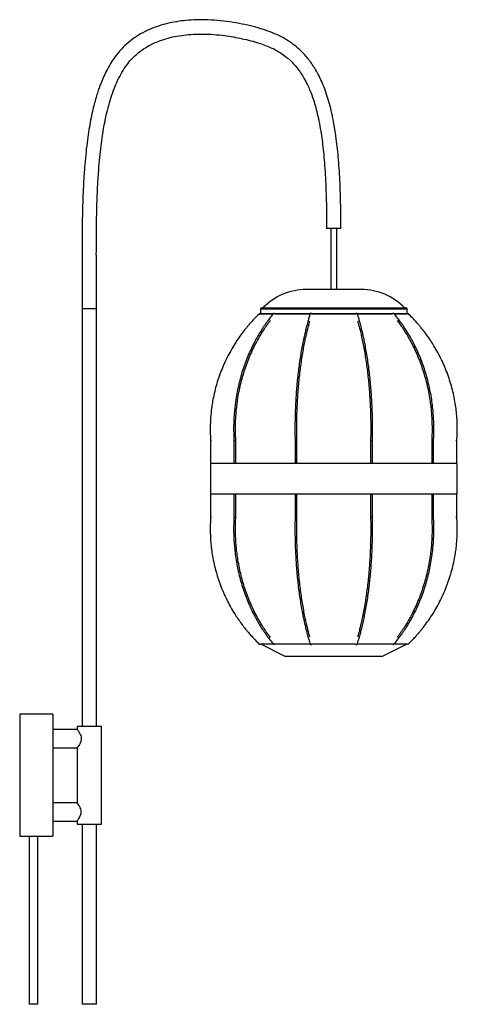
# Paper-space layout '_Izquierda' of a CAD drawing. Header units: millimetres. Extents: x 643 to 1002, y -223 to 583.
import ezdxf

# ---------------------------------------------------------------- set-up
doc = ezdxf.new("R2010")
doc.units = ezdxf.units.MM

psp = doc.layouts.new('_Izquierda')

# ---------------------------------------------------------------- linework, layer by layer
at = {"color": 7, "linetype": 'Continuous', "lineweight": 25}
for p, q in [((906.28, 412.19), (894.58, 412.19)), ((897.93, 412.19), (897.93, 362.19)), ((902.93, 362.19), (902.93, 412.19)), ((922.94, 362.19), (877.91, 362.19)), ((694.58, 346.73), (694.58, 4.73)), ((706.28, 4.73), (706.28, 346.73)), ((841.43, 347.19), (959.43, 347.19)), ((839.91, 342.73), (840.42, 342.19)), ((840.43, 346.19), (840.43, 342.19)), ((850.82, 342.19), (840.43, 342.19)), ((881.1, 342.19), (852.33, 342.19)), ((918.25, 342.19), (882.6, 342.19)), ((948.53, 342.19), (919.8, 342.19)), ((960.43, 342.19), (950.08, 342.19)), ((960.42, 342.19), (960.94, 342.73)), ((960.43, 342.19), (960.43, 346.19)), ((799.68, 238.53), (799.68, 219.69)), ((818.77, 238.53), (818.77, 219.69)), ((820.27, 219.69), (820.27, 238.58)), ((868.77, 238.55), (868.77, 219.69)), ((870.27, 219.69), (870.27, 238.56)), ((930.58, 238.56), (930.58, 219.69)), ((932.08, 219.69), (932.08, 238.55)), ((980.58, 238.58), (980.58, 219.69)), ((982.08, 219.69), (982.08, 238.53)), ((1001.18, 219.69), (1001.18, 238.53)), ((799.43, 219.69), (799.43, 194.69)), ((1001.43, 219.69), (799.43, 219.69)), ((1001.43, 194.69), (1001.43, 219.69)), ((1001.43, 194.69), (799.43, 194.69)), ((799.68, 194.69), (799.68, 175.85)), ((818.77, 194.69), (818.77, 175.84)), ((820.27, 175.8), (820.27, 194.69)), ((868.77, 194.69), (868.77, 175.83)), ((870.27, 175.81), (870.27, 194.69)), ((930.58, 194.69), (930.58, 175.81)), ((932.08, 175.83), (932.08, 194.69)), ((980.58, 194.69), (980.58, 175.8)), ((982.08, 175.84), (982.08, 194.69)), ((1001.18, 175.85), (1001.18, 194.69)), ((839.91, 71.64), (840.43, 72.19)), ((840.43, 72.19), (860.43, 62.19)), ((940.43, 62.19), (960.43, 72.19)), ((960.43, 72.19), (960.94, 71.64)), ((860.43, 62.19), (940.43, 62.19)), ((670.43, 14.73), (643.43, 14.73)), ((643.43, 14.73), (643.43, -85.27)), ((670.43, 14.73), (670.43, -85.27)), ((690.46, 2.23), (670.43, 2.23)), ((690.43, 4.73), (690.43, 2.18)), ((690.43, 4.73), (710.43, 4.73)), ((710.43, -75.27), (710.43, 4.73)), ((670.43, -12.77), (690.47, -12.77)), ((690.43, -12.71), (690.43, -57.77)), ((690.43, -57.77), (670.43, -57.77)), ((670.43, -72.77), (690.47, -72.77)), ((690.43, -72.7), (690.43, -75.27)), ((690.43, -75.27), (710.43, -75.27)), ((694.58, -75.27), (694.58, -222.77)), ((706.28, -222.77), (706.28, -75.27)), ((643.43, -85.27), (651.27, -85.27)), ((651.27, -85.27), (651.27, -222.77)), ((658.27, -222.77), (658.27, -85.27)), ((658.27, -85.27), (670.43, -85.27)), ((658.27, -222.77), (651.27, -222.77)), ((706.28, -222.77), (694.58, -222.77))]:
    psp.add_line(p, q, dxfattribs=at)
at = {"color": 8, "linetype": 'Continuous', "lineweight": 25}
for p, q in [((694.58, 346.73), (706.28, 346.73)), ((960.43, 346.19), (840.43, 346.19))]:
    psp.add_line(p, q, dxfattribs=at)
at = {"color": 7, "linetype": 'Continuous', "lineweight": 25, "flags": 128}
for points in [[(851.32, 342.68), (851.33, 342.69), (851.47, 342.73)], [(882.59, 341.94), (882.6, 341.98), (882.6, 342.19)], [(949.38, 342.73), (949.52, 342.69), (949.53, 342.68)], [(851.32, 71.7), (851.33, 71.68), (851.47, 71.64)], [(882.59, 72.43), (882.6, 72.39), (882.6, 72.19)], [(949.38, 71.64), (949.52, 71.68), (949.53, 71.7)]]:
    psp.add_lwpolyline(points, dxfattribs=at)
at = {"color": 7, "linetype": 'Continuous', "lineweight": 25}
for centre, radius, start, end in [((877.91, 312.71), 49.48, 90, 135.8254), ((922.94, 312.71), 49.48, 44.1746, 90), ((841.43, 346.19), 1, 90, 180), ((959.43, 346.19), 1, 360, 90), ((851.24, 341.42), 1.33, 35.28577, 80.14178), ((881.66, 342.19), 0.545, 83.53114, 153.49301), ((881.76, 341.82), 0.912, 23.83874, 92.42314), ((918.63, 342.07), 0.392, 162.79747, 199.37331), ((919.07, 341.85), 0.884, 86.30376, 157.50553), ((919.19, 342.19), 0.545, 26.45046, 96.4744), ((949.62, 341.41), 1.34, 99.93616, 144.68129), ((851.24, 72.95), 1.33, 279.85822, 324.71423), ((881.66, 72.18), 0.545, 206.50698, 276.46886), ((881.76, 72.55), 0.912, 267.57686, 336.16126), ((919.07, 72.52), 0.884, 202.49447, 273.69624), ((919.19, 72.18), 0.545, 263.52561, 333.5495), ((949.62, 72.96), 1.34, 215.31871, 260.06384)]:
    psp.add_arc(centre, radius, start, end, dxfattribs=at)
for points, knots in [([(906.28, 412.19), (906.26, 416.57), (906.23, 425.01), (905.99, 437.18), (905.6, 448.41), (905.05, 458.77), (904.36, 468.32), (903.53, 477.11), (902.48, 486.07), (901.13, 495.1), (899.44, 504.06), (897.57, 512.02), (895.49, 519.35), (893.21, 526.05), (890.74, 532.13), (888.22, 537.41), (884.83, 543.55), (880.16, 550.45), (874.33, 556.93), (868.64, 561.91), (863.2, 565.82), (857.07, 569.34), (850.21, 572.43), (842.64, 575.12), (834.33, 577.46), (825.25, 579.55), (815.45, 581.28), (805.32, 582.47), (795.39, 583.02), (786.12, 582.94), (777.66, 582.29), (769.89, 581.15), (762.48, 579.53), (755.11, 577.28), (747.71, 574.26), (740.55, 570.41), (733.92, 565.79), (728, 560.53), (722.9, 554.77), (718.65, 548.75), (715.17, 542.76), (712.35, 537.01), (710.28, 532.1), (708.67, 527.82), (707.29, 523.82), (705.84, 519.16), (704.35, 513.76), (702.85, 507.61), (701.4, 500.66), (700.03, 492.9), (698.75, 484.25), (697.61, 474.6), (696.61, 463.93), (695.8, 452.21), (695.17, 439.5), (694.75, 425.83), (694.51, 411.32), (694.42, 396.05), (694.45, 380.14), (694.54, 363.61), (694.56, 352.41), (694.58, 346.73)], [0, 0, 0, 0, 0.024823, 0.04775, 0.068915, 0.088445, 0.106463, 0.12308, 0.138406, 0.157556, 0.174698, 0.190055, 0.203824, 0.217766, 0.230095, 0.24099, 0.250849, 0.269759, 0.287994, 0.300009, 0.312541, 0.325834, 0.339965, 0.355055, 0.371265, 0.388813, 0.407754, 0.427603, 0.446498, 0.46401, 0.480025, 0.494495, 0.508433, 0.522937, 0.538036, 0.553605, 0.568834, 0.583703, 0.598307, 0.612282, 0.625345, 0.637451, 0.648531, 0.655479, 0.663335, 0.672502, 0.683051, 0.695058, 0.708346, 0.723194, 0.739674, 0.757852, 0.778161, 0.800321, 0.824337, 0.850179, 0.877777, 0.906475, 0.936579, 0.967855, 1, 1, 1, 1]), ([(706.28, 346.73), (706.26, 352.88), (706.24, 364.98), (706.14, 382.72), (706.13, 399.65), (706.26, 415.61), (706.57, 430.51), (707.09, 444.28), (707.8, 456.59), (708.67, 467.48), (709.65, 477.03), (710.77, 485.64), (711.97, 493.32), (713.25, 500.24), (714.79, 507.34), (716.71, 514.79), (719.15, 522.56), (721.94, 529.84), (725.14, 536.65), (728.72, 542.79), (732.81, 548.42), (737.57, 553.52), (743.16, 558.11), (749.4, 562), (756.04, 565.13), (763.02, 567.55), (770.29, 569.33), (777.83, 570.53), (785.62, 571.19), (793.76, 571.33), (802.34, 570.96), (810.6, 570.1), (818.36, 568.91), (825.47, 567.51), (832.38, 565.86), (838.81, 564.02), (844.53, 562.04), (849.53, 559.94), (853.89, 557.71), (858.04, 555.17), (861.92, 552.29), (865.48, 549.1), (868.36, 546.06), (870.94, 542.95), (873.51, 539.41), (876.28, 534.94), (878.78, 530.12), (881, 525.09), (882.94, 520.01), (884.83, 514.17), (886.64, 507.51), (888.33, 499.93), (889.74, 492.16), (890.89, 484.3), (891.84, 476.44), (892.66, 467.85), (893.35, 458.47), (893.89, 448.23), (894.29, 437.09), (894.53, 424.97), (894.56, 416.56), (894.58, 412.19)], [0, 0, 0, 0, 0.037429, 0.073534, 0.107939, 0.140364, 0.170614, 0.198567, 0.224168, 0.245568, 0.265023, 0.282584, 0.298323, 0.312325, 0.325341, 0.342542, 0.359061, 0.374855, 0.389904, 0.40478, 0.418043, 0.432124, 0.447064, 0.461926, 0.476733, 0.491612, 0.506767, 0.522243, 0.537998, 0.554248, 0.571702, 0.590239, 0.604697, 0.619462, 0.634271, 0.647909, 0.660108, 0.671042, 0.680881, 0.689841, 0.70063, 0.710255, 0.718861, 0.726055, 0.734838, 0.745412, 0.758055, 0.767815, 0.778796, 0.791158, 0.805081, 0.820759, 0.838404, 0.853068, 0.869075, 0.886536, 0.905569, 0.926297, 0.948853, 0.973372, 1, 1, 1, 1]), ([(839.91, 342.73), (838.72, 341.58), (836.58, 339.49), (833.82, 336.56), (831.72, 334.21), (830.03, 332.23), (828.51, 330.4), (825.13, 326.15), (819.9, 318.8), (813.59, 307.91), (808.19, 295.96), (804.01, 283.52), (801.7, 273.41), (800.52, 265.87), (799.96, 261.13), (799.64, 257.33), (799.47, 254.25), (799.36, 251.49), (799.31, 247.9), (799.37, 243.47), (799.57, 240.25), (799.68, 238.53)], [0, 0, 0, 0, 0.04301, 0.077857, 0.104539, 0.125013, 0.145454, 0.166316, 0.266175, 0.379658, 0.493142, 0.606626, 0.720109, 0.762492, 0.80482, 0.844249, 0.861695, 0.88492, 0.916066, 0.955113, 1, 1, 1, 1]), ([(851.32, 342.68), (850.36, 341.52), (848.62, 339.43), (846.39, 336.5), (844.69, 334.15), (843.32, 332.17), (842.09, 330.34), (839.36, 326.09), (835.12, 318.75), (830.02, 307.85), (825.65, 295.91), (822.27, 283.49), (820.41, 273.38), (819.45, 265.85), (819, 261.12), (818.75, 257.32), (818.61, 254.25), (818.52, 251.49), (818.48, 247.9), (818.53, 243.48), (818.69, 240.26), (818.78, 238.53)], [0, 0, 0, 0, 0.0430231, 0.0778786, 0.104567, 0.1250444, 0.1454893, 0.1663555, 0.2662246, 0.3797108, 0.4931878, 0.6066577, 0.7201224, 0.7624966, 0.8048171, 0.8442378, 0.8616801, 0.8848999, 0.9160344, 0.9550684, 1, 1, 1, 1]), ([(840.43, 342.19), (840.52, 342.19), (840.72, 342.19), (842.31, 342.19), (844.86, 342.19), (847.73, 342.19), (850.07, 342.19), (850.92, 342.19)], [0, 0, 0, 0, 0.219201, 0.438366, 0.657553, 0.876754, 1, 1, 1, 1]), ([(852.32, 342.19), (852.49, 342.19), (854.09, 342.19), (857.93, 342.19), (863.78, 342.19), (870.35, 342.19), (876.2, 342.19), (879.96, 342.19), (881.21, 342.19)], [0, 0, 0, 0, 0.025082, 0.241513, 0.457958, 0.674367, 0.890799, 1, 1, 1, 1]), ([(881.18, 342.43), (880.81, 341.28), (880.15, 339.19), (879.3, 336.27), (878.65, 333.92), (878.13, 331.95), (877.66, 330.12), (876.62, 325.88), (875, 318.56), (873.06, 307.69), (871.39, 295.78), (870.11, 283.39), (869.4, 273.31), (869.03, 265.81), (868.86, 261.08), (868.76, 257.29), (868.71, 254.23), (868.68, 251.48), (868.66, 247.9), (868.68, 243.42), (868.74, 240.13), (868.78, 238.34)], [0, 0, 0, 0, 0.0429446, 0.0777356, 0.1043743, 0.1248133, 0.1452196, 0.1660463, 0.2657248, 0.3789918, 0.4922484, 0.6054973, 0.7187409, 0.7610327, 0.8032716, 0.8426159, 0.8600246, 0.883199, 0.9142615, 0.9532056, 1, 1, 1, 1]), ([(882.59, 342.19), (883.36, 342.19), (886.59, 342.19), (892.58, 342.19), (900.43, 342.19), (908.27, 342.19), (914.26, 342.19), (917.5, 342.19), (918.26, 342.19)], [0, 0, 0, 0, 0.067077, 0.283482, 0.49991, 0.71635, 0.932756, 1, 1, 1, 1]), ([(919.64, 342.19), (920.9, 342.19), (924.65, 342.19), (930.5, 342.19), (937.07, 342.19), (942.92, 342.19), (946.76, 342.19), (948.36, 342.19), (948.53, 342.19)], [0, 0, 0, 0, 0.109207, 0.32565, 0.542058, 0.758489, 0.974932, 1, 1, 1, 1]), ([(932.07, 238.34), (932.11, 240.27), (932.17, 243.69), (932.19, 248.18), (932.17, 251.65), (932.14, 254.59), (932.03, 260.3), (931.7, 269.38), (930.89, 281.65), (929.66, 294.1), (928.04, 306.08), (926.48, 315.1), (925.19, 321.47), (924.34, 325.35), (923.62, 328.37), (923.03, 330.77), (922.48, 332.88), (921.75, 335.57), (920.8, 338.87), (920.07, 341.17), (919.67, 342.43)], [0, 0, 0, 0, 0.0505015, 0.0893038, 0.1166959, 0.1410214, 0.1659522, 0.2655964, 0.3788396, 0.4920879, 0.6053435, 0.7186092, 0.7609134, 0.8031668, 0.8425269, 0.8599433, 0.8831277, 0.914198, 0.953155, 1, 1, 1, 1]), ([(982.07, 238.53), (982.17, 240.4), (982.33, 243.76), (982.37, 248.18), (982.33, 251.66), (982.23, 254.61), (981.95, 260.33), (981.09, 269.44), (978.96, 281.74), (975.72, 294.22), (971.49, 306.24), (967.38, 315.29), (964.01, 321.66), (961.77, 325.56), (959.89, 328.59), (958.33, 330.99), (956.9, 333.11), (954.98, 335.81), (952.5, 339.11), (950.58, 341.41), (949.53, 342.68)], [0, 0, 0, 0, 0.048647, 0.087539, 0.114992, 0.139364, 0.164342, 0.264178, 0.377643, 0.491113, 0.604591, 0.718077, 0.760463, 0.802798, 0.842233, 0.859683, 0.882911, 0.914039, 0.953069, 1, 1, 1, 1]), ([(949.93, 342.19), (950.78, 342.19), (953.12, 342.19), (955.99, 342.19), (958.54, 342.19), (960.13, 342.19), (960.33, 342.19), (960.43, 342.19)], [0, 0, 0, 0, 0.12332, 0.342492, 0.561677, 0.780827, 1, 1, 1, 1]), ([(1001.17, 238.53), (1001.29, 240.39), (1001.49, 243.75), (1001.54, 248.18), (1001.48, 251.67), (1001.37, 254.62), (1001.02, 260.35), (999.95, 269.46), (997.32, 281.78), (993.32, 294.27), (988.08, 306.29), (983, 315.34), (978.83, 321.72), (976.06, 325.62), (973.74, 328.65), (971.81, 331.05), (970.04, 333.16), (967.67, 335.86), (964.6, 339.16), (962.23, 341.47), (960.94, 342.73)], [0, 0, 0, 0, 0.048603, 0.087509, 0.114971, 0.139349, 0.164331, 0.264186, 0.377671, 0.491156, 0.604642, 0.718127, 0.76051, 0.802841, 0.842271, 0.859717, 0.882941, 0.914063, 0.953083, 1, 1, 1, 1]), ([(820.28, 238.4), (820.2, 240.03), (820.05, 242.99), (819.98, 246.97), (820, 250.09), (820.05, 252.66), (820.14, 255.01), (820.41, 260.38), (821.25, 269.24), (823.36, 281.43), (826.56, 293.78), (830.76, 305.68), (834.82, 314.63), (838.16, 320.94), (840.37, 324.79), (842.22, 327.78), (843.77, 330.15), (845.18, 332.24), (846.81, 334.56), (848.03, 336.14), (848.58, 336.87)], [0, 0, 0, 0, 0.0457, 0.082666, 0.110965, 0.132688, 0.154384, 0.176528, 0.282511, 0.402948, 0.523379, 0.643803, 0.764218, 0.809186, 0.854097, 0.895929, 0.914438, 0.939076, 0.972092, 1, 1, 1, 1]), ([(870.28, 238.37), (870.25, 240.01), (870.19, 242.98), (870.16, 246.97), (870.17, 250.1), (870.19, 252.68), (870.22, 255.03), (870.33, 260.41), (870.65, 269.3), (871.45, 281.52), (872.68, 293.91), (874.29, 305.83), (875.84, 314.81), (877.12, 321.13), (877.97, 324.99), (878.68, 328), (879.27, 330.37), (879.81, 332.47), (880.37, 334.56), (880.77, 335.92), (880.92, 336.43)], [0, 0, 0, 0, 0.046066, 0.0833626, 0.1119178, 0.1338315, 0.155714, 0.1780479, 0.2849464, 0.4064277, 0.5279034, 0.6493712, 0.7708285, 0.8161857, 0.8614843, 0.903677, 0.9223454, 0.9471951, 0.9804944, 1, 1, 1, 1]), ([(919.94, 336.43), (920.02, 336.15), (920.32, 335.14), (920.76, 333.5), (921.28, 331.55), (921.74, 329.73), (922.78, 325.52), (924.38, 318.24), (926.31, 307.44), (927.97, 295.58), (929.25, 283.25), (929.96, 273.21), (930.32, 265.74), (930.49, 261.03), (930.59, 257.26), (930.64, 254.2), (930.67, 251.47), (930.69, 247.9), (930.67, 243.44), (930.61, 240.16), (930.57, 238.37)], [0, 0, 0, 0, 0.010788, 0.03934, 0.061248, 0.083122, 0.105448, 0.212317, 0.333782, 0.455257, 0.576741, 0.69823, 0.743604, 0.788922, 0.831134, 0.849812, 0.874675, 0.907985, 0.949749, 1, 1, 1, 1]), ([(952.26, 336.88), (952.65, 336.38), (953.61, 335.14), (954.94, 333.27), (956.3, 331.32), (957.51, 329.51), (960.21, 325.31), (964.4, 318.05), (969.44, 307.27), (973.77, 295.45), (977.11, 283.15), (978.96, 273.14), (979.9, 265.69), (980.35, 261), (980.61, 257.23), (980.75, 254.19), (980.83, 251.46), (980.87, 247.91), (980.82, 243.45), (980.66, 240.18), (980.57, 238.4)], [0, 0, 0, 0, 0.01951, 0.0478113, 0.0695272, 0.0912095, 0.1133395, 0.2192687, 0.3396622, 0.4600652, 0.5804757, 0.7008919, 0.7458648, 0.7907829, 0.8326229, 0.8511361, 0.8757789, 0.9087825, 0.9501626, 1, 1, 1, 1]), ([(799.69, 238.53), (799.68, 238.53), (799.67, 238.53), (799.75, 238.53), (799.9, 238.53), (800.12, 238.54), (800.3, 238.55), (800.4, 238.55), (800.42, 238.55), (800.43, 238.55)], [0, 0, 0, 0, 0.091346, 0.305856, 0.520404, 0.735207, 0.950007, 0.982721, 1, 1, 1, 1]), ([(818.78, 238.53), (818.78, 238.53), (818.77, 238.53), (818.83, 238.53), (818.97, 238.53), (819.18, 238.53), (819.43, 238.53), (819.68, 238.54), (819.86, 238.55), (819.94, 238.55), (819.96, 238.55), (819.96, 238.55)], [0, 0, 0, 0, 0.044758, 0.198042, 0.351238, 0.504394, 0.657577, 0.810943, 0.964306, 0.987663, 1, 1, 1, 1]), ([(820.26, 238.58), (820.26, 238.57), (820.27, 238.57), (820.18, 238.56), (820.07, 238.56), (819.99, 238.55), (819.97, 238.55), (819.96, 238.55)], [0, 0, 0, 0, 0.2048998, 0.5610128, 0.9171201, 0.9713539, 1, 1, 1, 1]), ([(868.78, 238.54), (868.78, 238.54), (868.76, 238.54), (868.82, 238.54), (868.95, 238.53), (869.15, 238.53), (869.39, 238.53), (869.65, 238.53), (869.89, 238.53), (870.09, 238.54), (870.19, 238.55), (870.23, 238.55), (870.23, 238.55), (870.24, 238.55)], [0, 0, 0, 0, 0.009704, 0.130097, 0.250451, 0.370729, 0.490937, 0.611114, 0.731312, 0.851653, 0.971992, 0.99032, 1, 1, 1, 1]), ([(870.27, 238.56), (870.27, 238.56), (870.27, 238.56), (870.24, 238.55), (870.24, 238.55), (870.24, 238.55)], [0, 0, 0, 0, 0.773998, 0.921886, 1, 1, 1, 1]), ([(930.61, 238.55), (930.61, 238.55), (930.59, 238.56), (930.58, 238.56), (930.58, 238.56)], [0, 0, 0, 0, 0.078089, 1, 1, 1, 1]), ([(930.61, 238.55), (930.62, 238.55), (930.64, 238.55), (930.73, 238.54), (930.92, 238.54), (931.16, 238.53), (931.42, 238.53), (931.66, 238.53), (931.87, 238.53), (932.01, 238.53), (932.08, 238.54), (932.07, 238.54), (932.07, 238.54)], [0, 0, 0, 0, 0.00968, 0.130071, 0.250464, 0.370817, 0.491094, 0.611301, 0.731478, 0.851675, 0.972016, 1, 1, 1, 1]), ([(980.89, 238.55), (980.88, 238.55), (980.81, 238.56), (980.69, 238.56), (980.59, 238.57), (980.59, 238.57), (980.59, 238.58)], [0, 0, 0, 0, 0.028635, 0.384757, 0.740883, 1, 1, 1, 1]), ([(980.89, 238.55), (980.89, 238.55), (980.97, 238.55), (981.13, 238.54), (981.38, 238.54), (981.63, 238.53), (981.85, 238.53), (982, 238.53), (982.08, 238.53), (982.07, 238.53), (982.07, 238.53)], [0, 0, 0, 0, 0.012337, 0.165766, 0.319197, 0.472578, 0.625861, 0.779056, 0.932211, 1, 1, 1, 1]), ([(1000.43, 238.55), (1000.43, 238.55), (1000.52, 238.55), (1000.7, 238.54), (1000.92, 238.54), (1001.08, 238.53), (1001.17, 238.53), (1001.17, 238.53), (1001.16, 238.53)], [0, 0, 0, 0, 0.017283, 0.23222, 0.44716, 0.66203, 0.876763, 1, 1, 1, 1]), ([(799.68, 175.85), (799.56, 173.98), (799.36, 170.62), (799.31, 166.2), (799.37, 162.71), (799.48, 159.75), (799.83, 154.03), (800.9, 144.91), (803.53, 132.6), (807.54, 120.11), (812.77, 108.08), (817.85, 99.03), (822.03, 92.65), (824.79, 88.76), (827.11, 85.72), (829.04, 83.33), (830.81, 81.21), (833.18, 78.51), (836.25, 75.21), (838.62, 72.9), (839.91, 71.64)], [0, 0, 0, 0, 0.048603, 0.087509, 0.114971, 0.139349, 0.164331, 0.264186, 0.377671, 0.491156, 0.604642, 0.718127, 0.76051, 0.802841, 0.842271, 0.859717, 0.882941, 0.914063, 0.953083, 1, 1, 1, 1]), ([(799.69, 175.85), (799.68, 175.85), (799.67, 175.85), (799.75, 175.84), (799.9, 175.84), (800.12, 175.83), (800.3, 175.82), (800.4, 175.82), (800.42, 175.82), (800.43, 175.82)], [0, 0, 0, 0, 0.091353, 0.305862, 0.520408, 0.735209, 0.950007, 0.982721, 1, 1, 1, 1]), ([(818.78, 175.84), (818.68, 173.97), (818.52, 170.62), (818.48, 166.2), (818.52, 162.71), (818.62, 159.76), (818.9, 154.04), (819.76, 144.93), (821.89, 132.63), (825.13, 120.15), (829.36, 108.14), (833.47, 99.09), (836.84, 92.71), (839.08, 88.81), (840.96, 85.78), (842.52, 83.38), (843.95, 81.27), (845.87, 78.57), (848.35, 75.27), (850.27, 72.96), (851.32, 71.7)], [0, 0, 0, 0, 0.048647, 0.087539, 0.114992, 0.139364, 0.164342, 0.264177, 0.377643, 0.491113, 0.604591, 0.718077, 0.760463, 0.802798, 0.842233, 0.859683, 0.882911, 0.914039, 0.953069, 1, 1, 1, 1]), ([(818.78, 175.84), (818.78, 175.84), (818.77, 175.84), (818.83, 175.85), (818.97, 175.85), (819.18, 175.84), (819.43, 175.84), (819.68, 175.83), (819.86, 175.82), (819.94, 175.82), (819.96, 175.82), (819.96, 175.82)], [0, 0, 0, 0, 0.0448991, 0.1981604, 0.3513337, 0.5044677, 0.657628, 0.8109708, 0.9643112, 0.9876649, 1, 1, 1, 1]), ([(820.26, 175.8), (820.26, 175.8), (820.27, 175.8), (820.18, 175.81), (820.07, 175.81), (819.99, 175.82), (819.97, 175.82), (819.96, 175.82)], [0, 0, 0, 0, 0.205117, 0.561132, 0.917143, 0.971362, 1, 1, 1, 1]), ([(848.59, 77.49), (848.2, 77.99), (847.25, 79.23), (845.91, 81.1), (844.55, 83.05), (843.34, 84.86), (840.64, 89.06), (836.45, 96.32), (831.41, 107.1), (827.08, 118.92), (823.74, 131.22), (821.89, 141.23), (820.95, 148.68), (820.5, 153.38), (820.25, 157.14), (820.11, 160.18), (820.02, 162.91), (819.98, 166.47), (820.03, 170.92), (820.19, 174.19), (820.28, 175.97)], [0, 0, 0, 0, 0.01951, 0.0478113, 0.0695272, 0.0912095, 0.1133395, 0.2192687, 0.3396622, 0.4600652, 0.5804757, 0.7008919, 0.7458648, 0.7907829, 0.8326229, 0.8511361, 0.8757789, 0.9087825, 0.9501626, 1, 1, 1, 1]), ([(868.78, 176.04), (868.74, 174.1), (868.68, 170.68), (868.66, 166.2), (868.68, 162.72), (868.71, 159.78), (868.82, 154.07), (869.15, 144.99), (869.96, 132.72), (871.19, 120.28), (872.81, 108.29), (874.37, 99.27), (875.66, 92.91), (876.51, 89.02), (877.23, 86), (877.82, 83.61), (878.37, 81.49), (879.1, 78.8), (880.05, 75.5), (880.78, 73.2), (881.18, 71.94)], [0, 0, 0, 0, 0.050502, 0.089304, 0.116696, 0.141021, 0.165952, 0.265596, 0.37884, 0.492088, 0.605343, 0.718609, 0.760913, 0.803167, 0.842527, 0.859943, 0.883128, 0.914198, 0.953155, 1, 1, 1, 1]), ([(868.78, 175.83), (868.78, 175.83), (868.76, 175.83), (868.82, 175.84), (868.95, 175.84), (869.15, 175.85), (869.39, 175.85), (869.65, 175.84), (869.89, 175.84), (870.09, 175.83), (870.19, 175.82), (870.23, 175.82), (870.23, 175.82), (870.24, 175.82)], [0, 0, 0, 0, 0.009865, 0.130239, 0.250573, 0.370831, 0.491019, 0.611177, 0.731355, 0.851677, 0.971997, 0.990321, 1, 1, 1, 1]), ([(880.91, 77.94), (880.83, 78.22), (880.53, 79.24), (880.09, 80.87), (879.57, 82.82), (879.11, 84.64), (878.07, 88.85), (876.47, 96.13), (874.54, 106.94), (872.88, 118.79), (871.6, 131.12), (870.89, 141.16), (870.53, 148.63), (870.36, 153.34), (870.26, 157.12), (870.21, 160.17), (870.18, 162.91), (870.16, 166.47), (870.18, 170.94), (870.24, 174.21), (870.28, 176)], [0, 0, 0, 0, 0.010788, 0.03934, 0.061248, 0.083122, 0.105448, 0.212317, 0.333782, 0.455257, 0.576741, 0.69823, 0.743604, 0.788922, 0.831134, 0.849812, 0.874675, 0.907985, 0.949749, 1, 1, 1, 1]), ([(870.27, 175.81), (870.27, 175.81), (870.27, 175.81), (870.24, 175.82), (870.24, 175.82), (870.24, 175.82)], [0, 0, 0, 0, 0.774279, 0.921983, 1, 1, 1, 1]), ([(919.67, 71.94), (920.04, 73.09), (920.7, 75.18), (921.55, 78.11), (922.2, 80.45), (922.72, 82.42), (923.19, 84.25), (924.23, 88.49), (925.85, 95.82), (927.79, 106.68), (929.46, 118.59), (930.74, 130.98), (931.45, 141.06), (931.82, 148.57), (931.99, 153.29), (932.09, 157.08), (932.14, 160.14), (932.17, 162.89), (932.19, 166.47), (932.17, 170.96), (932.11, 174.24), (932.07, 176.04)], [0, 0, 0, 0, 0.042945, 0.077736, 0.104374, 0.124813, 0.14522, 0.166046, 0.265725, 0.378992, 0.492248, 0.605497, 0.718741, 0.761033, 0.803272, 0.842616, 0.860025, 0.883199, 0.914261, 0.953206, 1, 1, 1, 1]), ([(930.57, 176), (930.61, 174.36), (930.66, 171.39), (930.69, 167.4), (930.68, 164.27), (930.66, 161.7), (930.63, 159.34), (930.52, 153.96), (930.2, 145.07), (929.4, 132.85), (928.17, 120.46), (926.56, 108.54), (925.01, 99.56), (923.73, 93.24), (922.88, 89.38), (922.17, 86.38), (921.58, 84), (921.04, 81.9), (920.48, 79.81), (920.08, 78.45), (919.93, 77.94)], [0, 0, 0, 0, 0.046066, 0.083363, 0.111918, 0.133831, 0.155714, 0.178048, 0.284946, 0.406428, 0.527903, 0.649371, 0.770829, 0.816186, 0.861484, 0.903677, 0.922345, 0.947195, 0.980494, 1, 1, 1, 1]), ([(930.61, 175.82), (930.61, 175.82), (930.59, 175.81), (930.58, 175.81), (930.58, 175.81)], [0, 0, 0, 0, 0.078187, 1, 1, 1, 1]), ([(930.61, 175.82), (930.62, 175.82), (930.64, 175.82), (930.73, 175.83), (930.92, 175.84), (931.16, 175.84), (931.42, 175.85), (931.66, 175.85), (931.87, 175.84), (932.01, 175.84), (932.08, 175.83), (932.07, 175.83), (932.07, 175.83)], [0, 0, 0, 0, 0.009682, 0.130092, 0.250504, 0.370877, 0.491173, 0.6114, 0.731596, 0.851812, 0.972172, 1, 1, 1, 1]), ([(949.53, 71.7), (950.49, 72.85), (952.23, 74.94), (954.46, 77.87), (956.16, 80.22), (957.53, 82.2), (958.76, 84.03), (961.49, 88.28), (965.73, 95.63), (970.83, 106.52), (975.2, 118.46), (978.58, 130.88), (980.44, 140.99), (981.4, 148.52), (981.85, 153.25), (982.1, 157.05), (982.24, 160.13), (982.33, 162.88), (982.37, 166.47), (982.32, 170.9), (982.16, 174.12), (982.07, 175.84)], [0, 0, 0, 0, 0.043023, 0.077879, 0.104567, 0.125044, 0.145489, 0.166355, 0.266225, 0.379711, 0.493188, 0.606658, 0.720122, 0.762496, 0.804817, 0.844238, 0.86168, 0.8849, 0.916034, 0.955068, 1, 1, 1, 1]), ([(980.57, 175.97), (980.65, 174.34), (980.8, 171.38), (980.87, 167.4), (980.85, 164.28), (980.8, 161.71), (980.71, 159.36), (980.44, 154), (979.6, 145.13), (977.49, 132.95), (974.29, 120.59), (970.1, 108.7), (966.04, 99.74), (962.69, 93.44), (960.48, 89.59), (958.63, 86.59), (957.08, 84.22), (955.67, 82.13), (954.04, 79.82), (952.82, 78.23), (952.27, 77.5)], [0, 0, 0, 0, 0.0457, 0.082666, 0.110965, 0.132688, 0.154384, 0.176528, 0.282511, 0.402948, 0.523379, 0.643803, 0.764218, 0.809186, 0.854097, 0.895929, 0.914438, 0.939076, 0.972092, 1, 1, 1, 1]), ([(960.94, 71.64), (962.13, 72.8), (964.27, 74.89), (967.03, 77.82), (969.13, 80.17), (970.82, 82.14), (972.34, 83.97), (975.72, 88.22), (980.95, 95.57), (987.26, 106.46), (992.66, 118.42), (996.84, 130.85), (999.15, 140.97), (1000.33, 148.5), (1000.89, 153.24), (1001.21, 157.04), (1001.38, 160.12), (1001.49, 162.88), (1001.54, 166.47), (1001.48, 170.9), (1001.28, 174.12), (1001.17, 175.85)], [0, 0, 0, 0, 0.04301, 0.077857, 0.104539, 0.125013, 0.145454, 0.166316, 0.266175, 0.379658, 0.493142, 0.606626, 0.720109, 0.762492, 0.80482, 0.844249, 0.861695, 0.88492, 0.916066, 0.955113, 1, 1, 1, 1]), ([(980.89, 175.82), (980.88, 175.82), (980.81, 175.81), (980.69, 175.81), (980.59, 175.8), (980.59, 175.8), (980.59, 175.8)], [0, 0, 0, 0, 0.028643, 0.384868, 0.741098, 1, 1, 1, 1]), ([(980.89, 175.82), (980.89, 175.82), (980.97, 175.82), (981.13, 175.83), (981.38, 175.84), (981.63, 175.84), (981.85, 175.85), (982, 175.85), (982.08, 175.84), (982.07, 175.84), (982.07, 175.84)], [0, 0, 0, 0, 0.012339, 0.165789, 0.319241, 0.472643, 0.625948, 0.779164, 0.932341, 1, 1, 1, 1]), ([(1000.43, 175.82), (1000.43, 175.82), (1000.52, 175.82), (1000.7, 175.83), (1000.92, 175.84), (1001.08, 175.84), (1001.17, 175.85), (1001.17, 175.85), (1001.16, 175.85)], [0, 0, 0, 0, 0.0172824, 0.232218, 0.4471561, 0.6620247, 0.8767557, 1, 1, 1, 1]), ([(840.43, 72.19), (840.52, 72.19), (840.72, 72.19), (842.31, 72.19), (844.86, 72.19), (847.73, 72.19), (850.07, 72.19), (850.92, 72.19)], [0, 0, 0, 0, 0.21917, 0.43834, 0.657509, 0.876679, 1, 1, 1, 1]), ([(844.69, 72.19), (844.79, 72.19), (845.72, 72.19), (847.76, 72.19), (850.08, 72.19), (850.92, 72.19)], [0, 0, 0, 0, 0.070798, 0.665462, 1, 1, 1, 1]), ([(852.32, 72.19), (852.49, 72.19), (854.09, 72.19), (857.93, 72.19), (863.78, 72.19), (870.35, 72.19), (876.2, 72.19), (879.96, 72.19), (881.21, 72.19)], [0, 0, 0, 0, 0.024897, 0.241369, 0.457855, 0.674305, 0.890778, 1, 1, 1, 1]), ([(852.32, 72.19), (852.49, 72.19), (854.09, 72.19), (857.93, 72.19), (863.78, 72.19), (870.35, 72.19), (876.2, 72.19), (879.95, 72.19), (881.21, 72.19)], [0, 0, 0, 0, 0.024902, 0.241374, 0.457845, 0.674317, 0.890789, 1, 1, 1, 1]), ([(882.59, 72.19), (883.36, 72.19), (886.59, 72.19), (892.58, 72.19), (900.43, 72.19), (908.27, 72.19), (914.26, 72.19), (917.5, 72.19), (918.26, 72.19)], [0, 0, 0, 0, 0.067077, 0.283482, 0.49991, 0.71635, 0.932756, 1, 1, 1, 1]), ([(882.59, 72.19), (883.36, 72.19), (886.59, 72.19), (892.58, 72.19), (900.43, 72.19), (908.27, 72.19), (914.26, 72.19), (917.5, 72.19), (918.26, 72.19)], [0, 0, 0, 0, 0.067061, 0.283485, 0.49991, 0.716335, 0.932759, 1, 1, 1, 1]), ([(919.64, 72.19), (920.9, 72.19), (924.65, 72.19), (930.5, 72.19), (937.07, 72.19), (942.92, 72.19), (946.76, 72.19), (948.36, 72.19), (948.53, 72.19)], [0, 0, 0, 0, 0.109207, 0.32565, 0.542058, 0.758489, 0.974932, 1, 1, 1, 1]), ([(919.64, 72.19), (920.9, 72.19), (924.65, 72.19), (930.5, 72.19), (937.07, 72.19), (942.92, 72.19), (946.76, 72.19), (948.36, 72.19), (948.53, 72.19)], [0, 0, 0, 0, 0.10919, 0.325621, 0.542052, 0.758482, 0.974913, 1, 1, 1, 1]), ([(949.93, 72.19), (950.78, 72.19), (953.12, 72.19), (955.99, 72.19), (958.54, 72.19), (960.13, 72.19), (960.33, 72.19), (960.43, 72.19)], [0, 0, 0, 0, 0.12326, 0.342445, 0.56163, 0.780815, 1, 1, 1, 1]), ([(690.46, 2.18), (690.47, 2.17), (690.5, 2.13), (691.04, 1.4), (691.93, 0.11), (692.94, -1.64), (693.69, -3.55), (693.78, -4.77), (693.81, -5.27)], [0, 0, 0, 0, 0.1340204, 0.2995065, 0.4839163, 0.7048436, 0.8778481, 1, 1, 1, 1]), ([(693.81, -5.27), (693.74, -5.97), (693.6, -7.36), (692.74, -9.27), (691.66, -11.07), (690.78, -12.29), (690.39, -12.81), (690.45, -12.73), (690.47, -12.71)], [0, 0, 0, 0, 0.169929, 0.338162, 0.541754, 0.786217, 0.956903, 1, 1, 1, 1]), ([(690.47, -72.7), (690.46, -72.72), (690.39, -72.81), (690.73, -72.36), (691.42, -71.4), (692.47, -69.77), (693.46, -67.78), (693.89, -65.64), (693.71, -63.68), (692.93, -61.58), (691.75, -59.6), (690.78, -58.24), (690.45, -57.8), (690.43, -57.77), (690.43, -57.77)], [0, 0, 0, 0, 0.024125, 0.10708, 0.193041, 0.293485, 0.41277, 0.485542, 0.558603, 0.647845, 0.768226, 0.889356, 0.974878, 1, 1, 1, 1]), ([(651.31, -85.27), (651.3, -85.27), (651.25, -85.27), (651.58, -85.25), (652.25, -85.21), (653.23, -85.17), (654.38, -85.14), (655.58, -85.15), (656.68, -85.18), (657.56, -85.22), (658.16, -85.26), (658.23, -85.27), (658.27, -85.27)], [0, 0, 0, 0, 0.03648, 0.143596, 0.250807, 0.358248, 0.465695, 0.572913, 0.680026, 0.78732, 0.894799, 1, 1, 1, 1])]:
    psp.add_open_spline(points, degree=3, knots=knots, dxfattribs=at)

doc.saveas('drawing.dxf')
